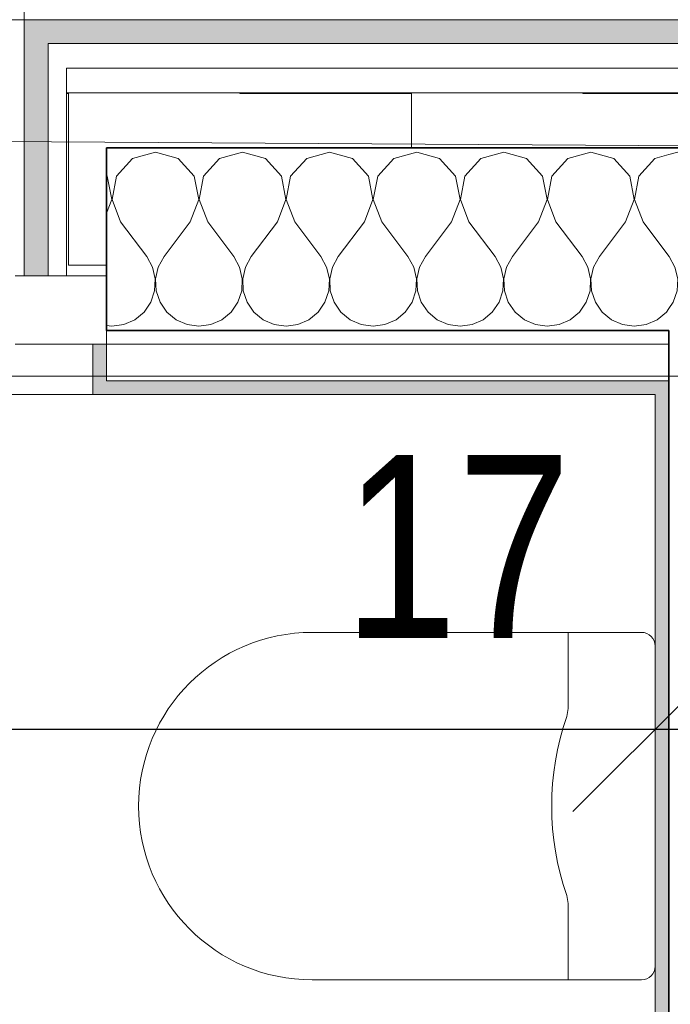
# Model space of a CAD drawing. Header units: metres. Extents: x -7.1 to 26.5, y -14.7 to 18.1.
# Tile 134 of 182: x 8.947 to 9.658, y 10.067 to 11.144. Entities that reach past the tile are written whole.
import ezdxf

# ---------------------------------------------------------------- set-up
doc = ezdxf.new("R2010")
doc.units = ezdxf.units.M
doc.header["$PDMODE"] = 65
doc.linetypes.add('AUSGEZOGEN', pattern=[0])
doc.linetypes.add('STRICHLINIE_S4', pattern=[0.0055, 0.0035, -0.001, 0, -0.001])
for name, color, linetype in [('XR$1$010 Aussenwände', 7, 'AUSGEZOGEN'), ('XR$1$010 Aussenwände Schichttrennlinien', 7, 'AUSGEZOGEN'), ('XR$1$010 Fenster', 7, 'AUSGEZOGEN'), ('XR$1$015 Innenwände', 7, 'AUSGEZOGEN'), ('XR$1$015 Innenwände Schichttrennlinien', 7, 'AUSGEZOGEN'), ('XR$1$030 Bodenaufbauten', 7, 'AUSGEZOGEN'), ('XR$1$065 Möbel Einrichtung', 7, 'AUSGEZOGEN'), ('XR$1$080 Raumdefinitionen Kontur', 7, 'AUSGEZOGEN'), ('XR$2$105 Bemassungen 100', 7, 'AUSGEZOGEN'), ('XR$3$010 Aussenwände Bauteilschraffuren', 7, 'AUSGEZOGEN'), ('XR$3$015 Innenwände Bauteilschraffuren', 7, 'AUSGEZOGEN'), ('XR$3$035 Decken', 7, 'AUSGEZOGEN')]:
    doc.layers.add(name, color=color, linetype=linetype)
doc.styles.add('ARIAL', font='arial.ttf')
doc.dimstyles.new('DIMSTYLE_3', dxfattribs={"dimtxt": 0.2, "dimasz": 0.3, "dimexe": 0, "dimexo": 0, "dimgap": 0.1, "dimtad": 2, "dimrnd": 0.005, "dimzin": 4, "dimdsep": 46, "dimtxsty": 'ARIAL', "dimblk1": 'ALL_ML_STRICH', "dimblk2": 'ALL_ML_STRICH', "dimsah": 1, "dimcen": 0, "dimclrd": 7, "dimclre": 7, "dimclrt": 7, "dimadec": 0, "dimazin": 0, "dimtfac": 1, "dimtdec": 0, "dimtix": 1, "dimtmove": 2, "dimatfit": 3, "dimfxl": 0, "dimtzin": 0, "dimlwd": 0, "dimlwe": 18, "dimarcsym": 0})
doc.dimstyles.new('DIMSTYLE_7', dxfattribs={"dimtxt": 0.2, "dimasz": 0.3, "dimexe": 0, "dimexo": 0, "dimgap": 0.1, "dimtad": 2, "dimdec": 1, "dimlfac": 100, "dimrnd": 0.5, "dimzin": 4, "dimdsep": 46, "dimtxsty": 'ARIAL', "dimblk1": 'ALL_ML_STRICH', "dimblk2": 'ALL_ML_STRICH', "dimsah": 1, "dimcen": 0, "dimclrd": 7, "dimclre": 7, "dimclrt": 7, "dimadec": 0, "dimazin": 0, "dimtfac": 1, "dimtdec": 0, "dimtix": 1, "dimtmove": 2, "dimatfit": 3, "dimfxl": 0, "dimtvp": 1.2, "dimtzin": 0, "dimlwd": 0, "dimlwe": 18, "dimarcsym": 0})
pattern_1 = [(0, (1500, 1500), (750, 750), [750, -750]), (90, (1500, 1500), (-750, 750), [750, -750])]
pattern_2 = [(0, (0.375, 0.375), (0.1875, 0.1875), [0.1875, -0.1875]), (90, (0.375, 0.375), (-0.1875, 0.1875), [0.1875, -0.1875])]

# ---------------------------------------------------------------- blocks, each defined once
blk = doc.blocks.new('COMPLEXOBJECT_15')
at = {"layer": 'XR$1$065 Möbel Einrichtung', "color": 8, "linetype": 'AUSGEZOGEN', "lineweight": 13, "transparency": 33554687}
for p, q in [((9.5467, 10.4735), (9.2668, 10.4735)), ((9.6268, 10.4735), (9.5467, 10.4735)), ((9.6418, 10.1085), (9.6418, 10.4585))]:
    blk.add_line(p, q, dxfattribs=at)
blk.add_lwpolyline([(9.2668, 10.0935), (9.5467, 10.0935), (9.6268, 10.0935)], dxfattribs=at)
for centre, radius, start, end in [((9.2668, 10.2835), 0.19, 90, 270), ((9.6268, 10.4585), 0.015, 0, 90), ((9.6268, 10.1085), 0.015, 270, 0)]:
    blk.add_arc(centre, radius, start, end, dxfattribs=at)
blk = doc.blocks.new('ALL_ML_STRICH')
at = {"color": 0, "linetype": 'ByBlock', "lineweight": -2}
for p, q in [((0, -0.5), (0, 0.5)), ((-0.3, -0.3), (0.3, 0.3)), ((-1, 0), (0.5, 0))]:
    blk.add_line(p, q, dxfattribs=at)
blk = doc.blocks.new('*D183')
at = {"layer": 'DEFPOINTS', "color": 7, "linetype": 'AUSGEZOGEN', "lineweight": 18, "transparency": 16777216}
for p in [(6.2718, 10.3675), (6.2718, 10.3675), (9.6418, 10.3675)]:
    blk.add_point(p, dxfattribs=at)
at = {"layer": 'XR$2$105 Bemassungen 100', "color": 7, "linetype": 'AUSGEZOGEN', "lineweight": -2, "transparency": 16777216}
for p, q in [((6.2718, 10.3675), (6.2718, 10.3675)), ((6.2718, 10.3675), (9.6418, 10.3675)), ((9.6418, 10.3675), (9.6418, 10.3675))]:
    blk.add_line(p, q, dxfattribs=at)
at = {"layer": 'XR$2$105 Bemassungen 100', "color": 7, "linetype": 'AUSGEZOGEN', "lineweight": 18, "transparency": 16777216, "xscale": 0.3, "yscale": 0.3, "zscale": 0.3, "rotation": 180}
blk.add_blockref('ALL_ML_STRICH', (6.2718, 10.3675), dxfattribs=at)
at = {"layer": 'XR$2$105 Bemassungen 100', "color": 7, "linetype": 'AUSGEZOGEN', "lineweight": 18, "transparency": 16777216, "xscale": 0.3, "yscale": 0.3, "zscale": 0.3}
blk.add_blockref('ALL_ML_STRICH', (9.6418, 10.3675), dxfattribs=at)
at = {"layer": 'XR$2$105 Bemassungen 100', "color": 7, "linetype": 'AUSGEZOGEN', "lineweight": 18, "transparency": 16777216, "insert": (7.9683, 10.5711), "char_height": 0.2, "width": 0.64, "attachment_point": 5, "style": 'ARIAL'}
blk.add_mtext('\\W0.80;\\A1;{\\A1;{3.37\\H0.132000;\\S^ ;}}', dxfattribs=at)
blk = doc.blocks.new('*D184')
at = {"layer": 'DEFPOINTS', "color": 7, "linetype": 'AUSGEZOGEN', "lineweight": 18, "transparency": 16777216}
for p in [(9.6418, 10.3675), (9.6418, 10.3675), (9.8118, 10.3675)]:
    blk.add_point(p, dxfattribs=at)
at = {"layer": 'XR$2$105 Bemassungen 100', "color": 7, "linetype": 'AUSGEZOGEN', "lineweight": -2, "transparency": 16777216}
for p, q in [((9.6418, 10.3675), (9.6418, 10.3675)), ((9.6418, 10.3675), (9.8118, 10.3675)), ((9.8118, 10.3675), (9.8118, 10.3675))]:
    blk.add_line(p, q, dxfattribs=at)
at = {"layer": 'XR$2$105 Bemassungen 100', "color": 7, "linetype": 'AUSGEZOGEN', "lineweight": 18, "transparency": 16777216, "xscale": 0.3, "yscale": 0.3, "zscale": 0.3, "rotation": 180}
blk.add_blockref('ALL_ML_STRICH', (9.6418, 10.3675), dxfattribs=at)
at = {"layer": 'XR$2$105 Bemassungen 100', "color": 7, "linetype": 'AUSGEZOGEN', "lineweight": 18, "transparency": 16777216, "xscale": 0.3, "yscale": 0.3, "zscale": 0.3}
blk.add_blockref('ALL_ML_STRICH', (9.8118, 10.3675), dxfattribs=at)
at = {"layer": 'XR$2$105 Bemassungen 100', "color": 7, "linetype": 'AUSGEZOGEN', "lineweight": 18, "transparency": 16777216, "insert": (9.4253, 10.5675), "char_height": 0.2, "width": 0.64, "attachment_point": 5, "style": 'ARIAL'}
blk.add_mtext('\\W0.80;\\A1;{\\A1;{17\\H0.132000;\\S^ ;}}', dxfattribs=at)
blk = doc.blocks.new('*D185')
at = {"layer": 'DEFPOINTS', "color": 7, "linetype": 'AUSGEZOGEN', "lineweight": 18, "transparency": 16777216}
for p in [(9.8118, 10.3675), (9.8118, 10.3675), (10.0118, 10.3025)]:
    blk.add_point(p, dxfattribs=at)
at = {"layer": 'XR$2$105 Bemassungen 100', "color": 7, "linetype": 'AUSGEZOGEN', "lineweight": -2, "transparency": 16777216}
for p, q in [((9.8118, 10.3675), (9.8118, 10.3675)), ((9.8118, 10.3675), (10.0118, 10.3675)), ((10.0118, 10.3675), (10.0118, 10.3675))]:
    blk.add_line(p, q, dxfattribs=at)
at = {"layer": 'XR$2$105 Bemassungen 100', "color": 7, "linetype": 'AUSGEZOGEN', "lineweight": 18, "transparency": 16777216, "xscale": 0.3, "yscale": 0.3, "zscale": 0.3, "rotation": 180}
blk.add_blockref('ALL_ML_STRICH', (9.8118, 10.3675), dxfattribs=at)
at = {"layer": 'XR$2$105 Bemassungen 100', "color": 7, "linetype": 'AUSGEZOGEN', "lineweight": 18, "transparency": 16777216, "xscale": 0.3, "yscale": 0.3, "zscale": 0.3}
blk.add_blockref('ALL_ML_STRICH', (10.0118, 10.3675), dxfattribs=at)
at = {"layer": 'XR$2$105 Bemassungen 100', "color": 7, "linetype": 'AUSGEZOGEN', "lineweight": 18, "transparency": 16777216, "insert": (9.9048, 10.5709), "char_height": 0.2, "width": 0.64, "attachment_point": 5, "style": 'ARIAL'}
blk.add_mtext('\\W0.80;\\A1;{\\A1;{20\\H0.132000;\\S^ ;}}', dxfattribs=at)
blk = doc.blocks.new('COMPLEXOBJECT_121')
at = {"layer": 'XR$3$010 Aussenwände Bauteilschraffuren', "color": 8, "linetype": 'AUSGEZOGEN', "lineweight": 13, "transparency": 33554687}
for p, q in [((9.6667, 10.9987), (9.6568, 10.9959)), ((9.6917, 10.9916), (9.6667, 10.9987)), ((9.7619, 10.9987), (9.7369, 10.9916)), ((9.7869, 10.9916), (9.7619, 10.9987)), ((9.7093, 10.9724), (9.6917, 10.9916)), ((9.7369, 10.9916), (9.7193, 10.9724)), ((9.7968, 10.9809), (9.7869, 10.9916)), ((9.7141, 10.9468), (9.7093, 10.9724)), ((9.7193, 10.9724), (9.7145, 10.9468)), ((9.7048, 10.9226), (9.7141, 10.9468)), ((9.7145, 10.9468), (9.7238, 10.9226)), ((9.7048, 10.9226), (9.6762, 10.8845)), ((9.7238, 10.9226), (9.7524, 10.8845)), ((9.7968, 10.9182), (9.7714, 10.8845)), ((9.6568, 10.885), (9.6571, 10.8845)), ((9.6635, 10.873), (9.6571, 10.8845)), ((9.6762, 10.8845), (9.6698, 10.873)), ((9.7587, 10.873), (9.7524, 10.8845)), ((9.7714, 10.8845), (9.7651, 10.873)), ((9.6665, 10.8602), (9.6635, 10.873)), ((9.6698, 10.873), (9.6669, 10.8602)), ((9.7617, 10.8602), (9.7587, 10.873)), ((9.7651, 10.873), (9.7621, 10.8602)), ((9.6658, 10.847), (9.6665, 10.8602)), ((9.6669, 10.8602), (9.6675, 10.847)), ((9.7611, 10.847), (9.7617, 10.8602)), ((9.7621, 10.8602), (9.7627, 10.847)), ((9.6616, 10.8346), (9.6658, 10.847)), ((9.6675, 10.847), (9.6717, 10.8346)), ((9.7569, 10.8346), (9.7611, 10.847)), ((9.7627, 10.847), (9.7669, 10.8346)), ((9.6568, 10.8275), (9.6616, 10.8346)), ((9.6717, 10.8346), (9.6791, 10.8238)), ((9.7494, 10.8238), (9.7569, 10.8346)), ((9.7669, 10.8346), (9.7744, 10.8238)), ((9.6791, 10.8238), (9.6893, 10.8154)), ((9.7393, 10.8154), (9.7494, 10.8238)), ((9.7744, 10.8238), (9.7845, 10.8154)), ((9.6893, 10.8154), (9.7013, 10.8101)), ((9.7273, 10.8101), (9.7393, 10.8154)), ((9.7845, 10.8154), (9.7965, 10.8101)), ((9.7013, 10.8101), (9.7143, 10.8083)), ((9.7143, 10.8083), (9.7273, 10.8101)), ((9.7965, 10.8101), (9.7968, 10.81))]:
    blk.add_line(p, q, dxfattribs=at)
blk = doc.blocks.new('COMPLEXOBJECT_123')
at = {"layer": 'XR$3$010 Aussenwände Bauteilschraffuren', "color": 8, "linetype": 'AUSGEZOGEN', "lineweight": 13, "transparency": 33554687}
for p, q in [((9.0952, 10.9987), (9.0702, 10.9916)), ((9.1203, 10.9916), (9.0952, 10.9987)), ((9.1905, 10.9987), (9.1654, 10.9916)), ((9.2155, 10.9916), (9.1905, 10.9987)), ((9.2857, 10.9987), (9.2607, 10.9916)), ((9.3107, 10.9916), (9.2857, 10.9987)), ((9.381, 10.9987), (9.3559, 10.9916)), ((9.406, 10.9916), (9.381, 10.9987)), ((9.4762, 10.9987), (9.4512, 10.9916)), ((9.5012, 10.9916), (9.4762, 10.9987)), ((9.5714, 10.9987), (9.5464, 10.9916)), ((9.5965, 10.9916), (9.5714, 10.9987)), ((9.6568, 10.9959), (9.6416, 10.9916)), ((9.0702, 10.9916), (9.0526, 10.9724)), ((9.1378, 10.9724), (9.1203, 10.9916)), ((9.1654, 10.9916), (9.1479, 10.9724)), ((9.2331, 10.9724), (9.2155, 10.9916)), ((9.2607, 10.9916), (9.2431, 10.9724)), ((9.3283, 10.9724), (9.3107, 10.9916)), ((9.3559, 10.9916), (9.3384, 10.9724)), ((9.4235, 10.9724), (9.406, 10.9916)), ((9.4512, 10.9916), (9.4336, 10.9724)), ((9.5188, 10.9724), (9.5012, 10.9916)), ((9.5464, 10.9916), (9.5288, 10.9724)), ((9.614, 10.9724), (9.5965, 10.9916)), ((9.6416, 10.9916), (9.6241, 10.9724)), ((9.0426, 10.9724), (9.0418, 10.9733)), ((9.0474, 10.9468), (9.0426, 10.9724)), ((9.0526, 10.9724), (9.0478, 10.9468)), ((9.1427, 10.9468), (9.1378, 10.9724)), ((9.1479, 10.9724), (9.143, 10.9468)), ((9.2379, 10.9468), (9.2331, 10.9724)), ((9.2431, 10.9724), (9.2383, 10.9468)), ((9.3331, 10.9468), (9.3283, 10.9724)), ((9.3384, 10.9724), (9.3335, 10.9468)), ((9.4284, 10.9468), (9.4235, 10.9724)), ((9.4336, 10.9724), (9.4288, 10.9468)), ((9.5236, 10.9468), (9.5188, 10.9724)), ((9.5288, 10.9724), (9.524, 10.9468)), ((9.6189, 10.9468), (9.614, 10.9724)), ((9.6241, 10.9724), (9.6192, 10.9468)), ((9.0418, 10.9321), (9.0474, 10.9468)), ((9.0478, 10.9468), (9.0571, 10.9226)), ((9.1333, 10.9226), (9.1427, 10.9468)), ((9.143, 10.9468), (9.1524, 10.9226)), ((9.2286, 10.9226), (9.2379, 10.9468)), ((9.2383, 10.9468), (9.2476, 10.9226)), ((9.3238, 10.9226), (9.3331, 10.9468)), ((9.3335, 10.9468), (9.3429, 10.9226)), ((9.419, 10.9226), (9.4284, 10.9468)), ((9.4288, 10.9468), (9.4381, 10.9226)), ((9.5143, 10.9226), (9.5236, 10.9468)), ((9.524, 10.9468), (9.5333, 10.9226)), ((9.6095, 10.9226), (9.6189, 10.9468)), ((9.6192, 10.9468), (9.6286, 10.9226)), ((9.0571, 10.9226), (9.0857, 10.8845)), ((9.1333, 10.9226), (9.1048, 10.8845)), ((9.1524, 10.9226), (9.181, 10.8845)), ((9.2286, 10.9226), (9.2, 10.8845)), ((9.2476, 10.9226), (9.2762, 10.8845)), ((9.3238, 10.9226), (9.2952, 10.8845)), ((9.3429, 10.9226), (9.3714, 10.8845)), ((9.419, 10.9226), (9.3905, 10.8845)), ((9.4381, 10.9226), (9.4667, 10.8845)), ((9.5143, 10.9226), (9.4857, 10.8845)), ((9.5333, 10.9226), (9.5619, 10.8845)), ((9.6095, 10.9226), (9.581, 10.8845)), ((9.6286, 10.9226), (9.6568, 10.885)), ((9.0921, 10.873), (9.0857, 10.8845)), ((9.1048, 10.8845), (9.0984, 10.873)), ((9.1873, 10.873), (9.181, 10.8845)), ((9.2, 10.8845), (9.1936, 10.873)), ((9.2825, 10.873), (9.2762, 10.8845)), ((9.2952, 10.8845), (9.2889, 10.873)), ((9.3778, 10.873), (9.3714, 10.8845)), ((9.3905, 10.8845), (9.3841, 10.873)), ((9.473, 10.873), (9.4667, 10.8845)), ((9.4857, 10.8845), (9.4794, 10.873)), ((9.5683, 10.873), (9.5619, 10.8845)), ((9.581, 10.8845), (9.5746, 10.873)), ((9.095, 10.8602), (9.0921, 10.873)), ((9.0984, 10.873), (9.0954, 10.8602)), ((9.1903, 10.8602), (9.1873, 10.873)), ((9.1936, 10.873), (9.1907, 10.8602)), ((9.2855, 10.8602), (9.2825, 10.873)), ((9.2889, 10.873), (9.2859, 10.8602)), ((9.3808, 10.8602), (9.3778, 10.873)), ((9.3841, 10.873), (9.3811, 10.8602)), ((9.476, 10.8602), (9.473, 10.873)), ((9.4794, 10.873), (9.4764, 10.8602)), ((9.5712, 10.8602), (9.5683, 10.873)), ((9.5746, 10.873), (9.5716, 10.8602)), ((9.0944, 10.847), (9.095, 10.8602)), ((9.0954, 10.8602), (9.0961, 10.847)), ((9.1896, 10.847), (9.1903, 10.8602)), ((9.1907, 10.8602), (9.1913, 10.847)), ((9.2849, 10.847), (9.2855, 10.8602)), ((9.2859, 10.8602), (9.2865, 10.847)), ((9.3801, 10.847), (9.3808, 10.8602)), ((9.3811, 10.8602), (9.3818, 10.847)), ((9.4754, 10.847), (9.476, 10.8602)), ((9.4764, 10.8602), (9.477, 10.847)), ((9.5706, 10.847), (9.5712, 10.8602)), ((9.5716, 10.8602), (9.5723, 10.847)), ((9.0902, 10.8346), (9.0944, 10.847)), ((9.0961, 10.847), (9.1003, 10.8346)), ((9.1854, 10.8346), (9.1896, 10.847)), ((9.1913, 10.847), (9.1955, 10.8346)), ((9.2807, 10.8346), (9.2849, 10.847)), ((9.2865, 10.847), (9.2907, 10.8346)), ((9.3759, 10.8346), (9.3801, 10.847)), ((9.3818, 10.847), (9.386, 10.8346)), ((9.4712, 10.8346), (9.4754, 10.847)), ((9.477, 10.847), (9.4812, 10.8346)), ((9.5664, 10.8346), (9.5706, 10.847)), ((9.5723, 10.847), (9.5765, 10.8346)), ((9.0828, 10.8238), (9.0902, 10.8346)), ((9.1003, 10.8346), (9.1077, 10.8238)), ((9.178, 10.8238), (9.1854, 10.8346)), ((9.1955, 10.8346), (9.2029, 10.8238)), ((9.2732, 10.8238), (9.2807, 10.8346)), ((9.2907, 10.8346), (9.2982, 10.8238)), ((9.3685, 10.8238), (9.3759, 10.8346)), ((9.386, 10.8346), (9.3934, 10.8238)), ((9.4637, 10.8238), (9.4712, 10.8346)), ((9.4812, 10.8346), (9.4887, 10.8238)), ((9.559, 10.8238), (9.5664, 10.8346)), ((9.5765, 10.8346), (9.5839, 10.8238)), ((9.0727, 10.8154), (9.0828, 10.8238)), ((9.1077, 10.8238), (9.1178, 10.8154)), ((9.1679, 10.8154), (9.178, 10.8238)), ((9.2029, 10.8238), (9.2131, 10.8154)), ((9.2631, 10.8154), (9.2732, 10.8238)), ((9.2982, 10.8238), (9.3083, 10.8154)), ((9.3584, 10.8154), (9.3685, 10.8238)), ((9.3934, 10.8238), (9.4035, 10.8154)), ((9.4536, 10.8154), (9.4637, 10.8238)), ((9.4887, 10.8238), (9.4988, 10.8154)), ((9.5488, 10.8154), (9.559, 10.8238)), ((9.5839, 10.8238), (9.594, 10.8154)), ((9.6441, 10.8154), (9.6542, 10.8238)), ((9.6542, 10.8238), (9.6568, 10.8275)), ((9.0606, 10.8101), (9.0727, 10.8154)), ((9.1178, 10.8154), (9.1298, 10.8101)), ((9.1559, 10.8101), (9.1679, 10.8154)), ((9.2131, 10.8154), (9.2251, 10.8101)), ((9.2511, 10.8101), (9.2631, 10.8154)), ((9.3083, 10.8154), (9.3203, 10.8101)), ((9.3463, 10.8101), (9.3584, 10.8154)), ((9.4035, 10.8154), (9.4156, 10.8101)), ((9.4416, 10.8101), (9.4536, 10.8154)), ((9.4988, 10.8154), (9.5108, 10.8101)), ((9.5368, 10.8101), (9.5488, 10.8154)), ((9.594, 10.8154), (9.606, 10.8101)), ((9.6321, 10.8101), (9.6441, 10.8154)), ((9.0418, 10.8091), (9.0476, 10.8083)), ((9.0476, 10.8083), (9.0606, 10.8101)), ((9.1298, 10.8101), (9.1429, 10.8083)), ((9.1429, 10.8083), (9.1559, 10.8101)), ((9.2251, 10.8101), (9.2381, 10.8083)), ((9.2381, 10.8083), (9.2511, 10.8101)), ((9.3203, 10.8101), (9.3333, 10.8083)), ((9.3333, 10.8083), (9.3463, 10.8101)), ((9.4156, 10.8101), (9.4286, 10.8083)), ((9.4286, 10.8083), (9.4416, 10.8101)), ((9.5108, 10.8101), (9.5238, 10.8083)), ((9.5238, 10.8083), (9.5368, 10.8101)), ((9.606, 10.8101), (9.619, 10.8083)), ((9.619, 10.8083), (9.6321, 10.8101))]:
    blk.add_line(p, q, dxfattribs=at)

msp = doc.modelspace()

# ---------------------------------------------------------------- hatches: boundary and pattern name
at = {"layer": 'XR$3$010 Aussenwände Bauteilschraffuren', "linetype": 'AUSGEZOGEN', "lineweight": 13, "true_color": 0xa79e8b, "transparency": 33554687}
for points in [[(8.9778, 11.1435), (8.9518, 11.1435), (8.9518, 10.8635), (8.9778, 10.8635)], [(9.7568, 11.1435), (8.9778, 11.1435), (8.9778, 11.1175), (9.7856, 11.1175)]]:
    msp.add_hatch(color=253, dxfattribs=at).paths.add_polyline_path(points)
at = {"layer": 'XR$3$010 Aussenwände Bauteilschraffuren', "linetype": 'AUSGEZOGEN', "lineweight": 13, "transparency": 33554687}
h = msp.add_hatch(dxfattribs=at)
h.set_pattern_fill('MUSTER', color=8, scale=750, style=0, pattern_type=2)
h.set_pattern_definition(pattern_1)
h.paths.add_polyline_path([(8.9978, 11.1175), (8.9778, 11.1175), (8.9778, 10.8635), (8.9978, 10.8635)], flags=0)
h = msp.add_hatch(dxfattribs=at)
h.set_pattern_fill('MUSTER', color=8, scale=750, style=0, pattern_type=2)
h.set_pattern_definition(pattern_1)
h.paths.add_polyline_path([(9.7856, 11.1175), (8.9978, 11.1175), (8.9978, 11.0905), (9.7918, 11.0905), (9.7918, 11.112)], flags=0)
h = msp.add_hatch(dxfattribs=at)
h.set_pattern_fill('MUSTER', color=42, scale=0.1875, style=0, pattern_type=2)
h.set_pattern_definition(pattern_2)
h.paths.add_polyline_path([(9.0418, 11.0635), (8.9978, 11.0635), (8.9978, 10.8635), (9.0418, 10.8635)], flags=0)
h = msp.add_hatch(dxfattribs=at)
h.set_pattern_fill('MUSTER', color=42, scale=0.1875, style=0, pattern_type=2)
h.set_pattern_definition(pattern_2)
h.paths.add_polyline_path([(9.7918, 11.0635), (9.0418, 11.0635), (9.0418, 11.0035), (9.7918, 11.0035)], flags=0)
h = msp.add_hatch(dxfattribs=at)
h.set_pattern_fill('MUSTER', color=8, scale=750, style=0, pattern_type=2)
h.set_pattern_definition(pattern_1)
h.paths.add_polyline_path([(9.6568, 10.8035), (9.0418, 10.8035), (9.0418, 10.7885), (9.6568, 10.7885)], flags=0)
at = {"layer": 'XR$3$010 Aussenwände Bauteilschraffuren', "linetype": 'AUSGEZOGEN', "lineweight": 13, "true_color": 0x202020, "transparency": 33554687}
for points in [[(9.0418, 10.7335), (9.0418, 10.7885), (9.0268, 10.7885), (9.0268, 10.7335)], [(9.0418, 10.7485), (9.0418, 10.7335), (9.6418, 10.7335), (9.6418, 10.7485)], [(9.6418, 10.7335), (9.6568, 10.7335), (9.6568, 10.7485), (9.6418, 10.7485)]]:
    msp.add_hatch(color=250, dxfattribs=at).paths.add_polyline_path(points)
at = {"layer": 'XR$3$015 Innenwände Bauteilschraffuren', "linetype": 'AUSGEZOGEN', "lineweight": 13, "true_color": 0x202020, "transparency": 33554687}
msp.add_hatch(color=250, dxfattribs=at).paths.add_polyline_path([(9.6568, 8.3635), (9.6568, 10.7335), (9.6418, 10.7335), (9.6418, 8.3635)])

# ---------------------------------------------------------------- linework, layer by layer
at = {"layer": 'XR$1$010 Aussenwände', "color": 7, "linetype": 'AUSGEZOGEN', "lineweight": 18, "transparency": 33554687}
for p, q in [((8.9518, 11.1435), (8.9518, 11.1175)), ((8.9778, 11.1435), (8.9518, 11.1435)), ((9.7568, 11.1435), (8.9778, 11.1435)), ((8.9518, 11.1175), (8.9518, 11.0905)), ((8.9518, 11.0905), (8.9518, 11.0635)), ((8.9518, 11.0635), (8.9518, 11.0035)), ((8.9518, 11.0035), (8.9518, 10.8635)), ((8.9778, 10.8635), (8.9518, 10.8635)), ((8.9978, 10.8635), (8.9778, 10.8635)), ((9.0418, 10.8635), (8.9978, 10.8635)), ((9.0418, 10.8035), (9.0418, 10.7885)), ((9.0268, 10.7885), (9.0268, 10.7335)), ((9.0418, 10.7335), (9.0268, 10.7335)), ((9.0418, 10.7335), (9.6418, 10.7335))]:
    msp.add_line(p, q, dxfattribs=at)
at = {"layer": 'XR$1$010 Aussenwände', "color": 7, "linetype": 'AUSGEZOGEN', "lineweight": 35, "transparency": 33554687}
msp.add_line((9.0418, 10.8635), (9.0418, 10.8035), dxfattribs=at)
at = {"layer": 'XR$1$010 Aussenwände Schichttrennlinien', "color": 7, "linetype": 'AUSGEZOGEN', "lineweight": 18, "transparency": 33554687}
for p, q in [((8.9978, 11.1175), (8.9778, 11.1175)), ((8.9778, 10.8635), (8.9778, 11.1175)), ((8.9778, 11.1175), (8.9778, 10.8635)), ((9.7856, 11.1175), (8.9978, 11.1175)), ((9.7918, 11.0905), (8.9978, 11.0905)), ((8.9978, 11.0905), (8.9978, 10.8635)), ((9.0418, 11.0635), (8.9978, 11.0635)), ((8.9978, 10.8635), (8.9978, 11.0635)), ((9.7918, 11.0635), (9.0418, 11.0635)), ((9.0418, 10.7885), (9.0268, 10.7885)), ((9.0418, 10.7885), (9.6568, 10.7885)), ((9.0418, 10.7485), (9.0418, 10.7885)), ((9.0418, 10.7485), (9.6568, 10.7485))]:
    msp.add_line(p, q, dxfattribs=at)
at = {"layer": 'XR$1$010 Aussenwände Schichttrennlinien', "color": 7, "linetype": 'AUSGEZOGEN', "lineweight": 35, "transparency": 33554687}
for p, q in [((9.6568, 11.0035), (9.0418, 11.0035)), ((9.0418, 11.0035), (9.0418, 10.8635)), ((9.7968, 11.0035), (9.6568, 11.0035)), ((9.6568, 10.8035), (9.0418, 10.8035)), ((9.6568, 10.8035), (9.6568, 10.7885)), ((9.6568, 10.8035), (9.6568, 10.7885)), ((9.6568, 10.7885), (9.6568, 10.7485)), ((9.6568, 10.7885), (9.6568, 10.7485)), ((9.6568, 10.7485), (9.6568, 10.7335)), ((9.6568, 10.7485), (9.6568, 10.7335))]:
    msp.add_line(p, q, dxfattribs=at)
at = {"layer": 'XR$1$010 Fenster', "color": 7, "linetype": 'AUSGEZOGEN', "lineweight": 13, "transparency": 33554687}
for p, q in [((8.9518, 11.1435), (8.9518, 11.1932)), ((8.9518, 11.1435), (6.9518, 11.1435)), ((8.9518, 11.1435), (8.9518, 11.1175)), ((8.9518, 11.1175), (8.9518, 11.0905)), ((8.9518, 11.0905), (8.9518, 11.0635)), ((8.9518, 11.0635), (8.9518, 11.0035)), ((8.9518, 11.0035), (8.9518, 10.8635)), ((8.9418, 10.8635), (9.0418, 10.8635)), ((8.9778, 10.8635), (8.9518, 10.8635)), ((8.9778, 10.8635), (8.9518, 10.8635)), ((8.9978, 10.8635), (8.9778, 10.8635)), ((8.9978, 10.8635), (8.9778, 10.8635)), ((9.0418, 10.8635), (8.9978, 10.8635)), ((9.0418, 10.8635), (8.9978, 10.8635)), ((9.0418, 10.8635), (9.0418, 10.8035)), ((9.0418, 10.8635), (9.0418, 10.8035)), ((9.0418, 10.8035), (9.0418, 10.7885)), ((9.0418, 10.8035), (9.0418, 10.7885)), ((9.0418, 10.7885), (8.9418, 10.7885)), ((9.0268, 10.7885), (9.0268, 10.7335)), ((9.0268, 10.7335), (6.8768, 10.7335)), ((9.0418, 10.7335), (9.0268, 10.7335))]:
    msp.add_line(p, q, dxfattribs=at)
at = {"layer": 'XR$1$015 Innenwände', "color": 7, "linetype": 'AUSGEZOGEN', "lineweight": 18, "transparency": 33554687}
msp.add_line((9.6418, 10.7335), (9.6418, 8.3635), dxfattribs=at)
at = {"layer": 'XR$1$015 Innenwände Schichttrennlinien', "color": 7, "linetype": 'AUSGEZOGEN', "lineweight": 35, "transparency": 33554687}
msp.add_line((9.6568, 8.3635), (9.6568, 10.7335), dxfattribs=at)
at = {"layer": 'XR$1$030 Bodenaufbauten', "color": 254, "linetype": 'AUSGEZOGEN', "lineweight": 13, "transparency": 33554687}
msp.add_lwpolyline([(2.2618, -3.7865), (22.6418, -3.7865), (22.6418, 10.7535), (14.8918, 10.7535), (14.8918, 6.0735), (10.0118, 6.0735), (10.0118, 8.0099), (10.0118, 10.7535), (2.2618, 10.7535), (2.2618, -3.7865)], close=True, dxfattribs=at)
at = {"layer": 'XR$1$065 Möbel Einrichtung', "color": 8, "linetype": 'AUSGEZOGEN', "lineweight": 13, "transparency": 33554687}
for p, q in [((9.5467, 10.4735), (9.5467, 10.3901)), ((9.5467, 10.3901), (9.5453, 10.3813)), ((9.5467, 10.1769), (9.5453, 10.1857)), ((9.5467, 10.0935), (9.5467, 10.1769))]:
    msp.add_line(p, q, dxfattribs=at)
msp.add_arc((9.8264, 10.2835), 0.2977, 160.8176, 199.1824, dxfattribs=at)
at = {"layer": 'XR$1$080 Raumdefinitionen Kontur', "color": 8, "linetype": 'AUSGEZOGEN', "lineweight": 13, "transparency": 33554687}
msp.add_lwpolyline([(6.2718, 10.7335), (6.2718, 8.3635), (9.6418, 8.3635), (9.6418, 10.7335), (6.2718, 10.7335)], close=True, dxfattribs=at)
at = {"layer": 'XR$3$035 Decken', "color": 7, "linetype": 'STRICHLINIE_S4', "lineweight": 18, "transparency": 33554687}
msp.add_lwpolyline([(9.1568, 11.1435), (9.7568, 11.1435), (9.7568, 12.1435), (15.1468, 12.1435), (15.1468, 11.1435), (15.7468, 11.1435), (15.7468, 13.1435), (9.1568, 13.1435), (9.1568, 11.1435)], close=True, dxfattribs=at)
at = {"layer": 'XR$3$035 Decken', "color": 7, "linetype": 'AUSGEZOGEN', "lineweight": 18, "transparency": 33554687}
msp.add_lwpolyline([(10.0118, 11.0035), (1.9918, 11.0535), (1.9918, -3.9165), (1.9918, -6.6565), (22.9418, -6.6565), (22.9418, 11.0535), (14.8918, 11.0535), (14.8918, 6.2735), (13.4518, 6.2735), (11.4518, 6.2735), (10.0118, 6.2735), (10.0118, 11.0035)], close=True, dxfattribs=at)

# ---------------------------------------------------------------- block references
at = {"layer": 'XR$1$065 Möbel Einrichtung', "color": 8, "linetype": 'AUSGEZOGEN', "lineweight": 13, "transparency": 33554687}
msp.add_blockref('COMPLEXOBJECT_15', (0, 0), dxfattribs=at)
at = {"layer": 'XR$3$010 Aussenwände Bauteilschraffuren', "color": 8, "linetype": 'AUSGEZOGEN', "lineweight": 13, "transparency": 33554687}
for name in ['COMPLEXOBJECT_123', 'COMPLEXOBJECT_121']:
    msp.add_blockref(name, (0, 0), dxfattribs=at)

# ---------------------------------------------------------------- dimensions: what is measured, and where the dimension line sits
at = {"layer": 'XR$2$105 Bemassungen 100', "color": 7, "linetype": 'AUSGEZOGEN', "lineweight": 18, "transparency": 33554687}
for base, p1, p2, dimstyle, picture, middle in [((9.6418, 10.3675), (6.2718, 10.3675), (9.6418, 10.3675), 'DIMSTYLE_3', '*D183', (7.9683, 10.5711)), ((9.8118, 10.3675), (9.6418, 10.3675), (9.8118, 10.3675), 'DIMSTYLE_7', '*D184', (9.4253, 10.5675)), ((10.0118, 10.3675), (9.8118, 10.3675), (10.0118, 10.3675), 'DIMSTYLE_7', '*D185', (9.9048, 10.5709))]:
    dim = msp.add_linear_dim(base=base, p1=p1, p2=p2, dimstyle=dimstyle, override={"dimpost": '<>', "dimclrd": 7, "dimclre": 7, "dimclrt": 7, "dimlwd": 0, "dimlwe": 18}, dxfattribs=at)
    dim.commit()
    dim.dimension.update_dxf_attribs({"geometry": picture, "text_midpoint": middle, "dimtype": 160})

doc.saveas('drawing.dxf')
